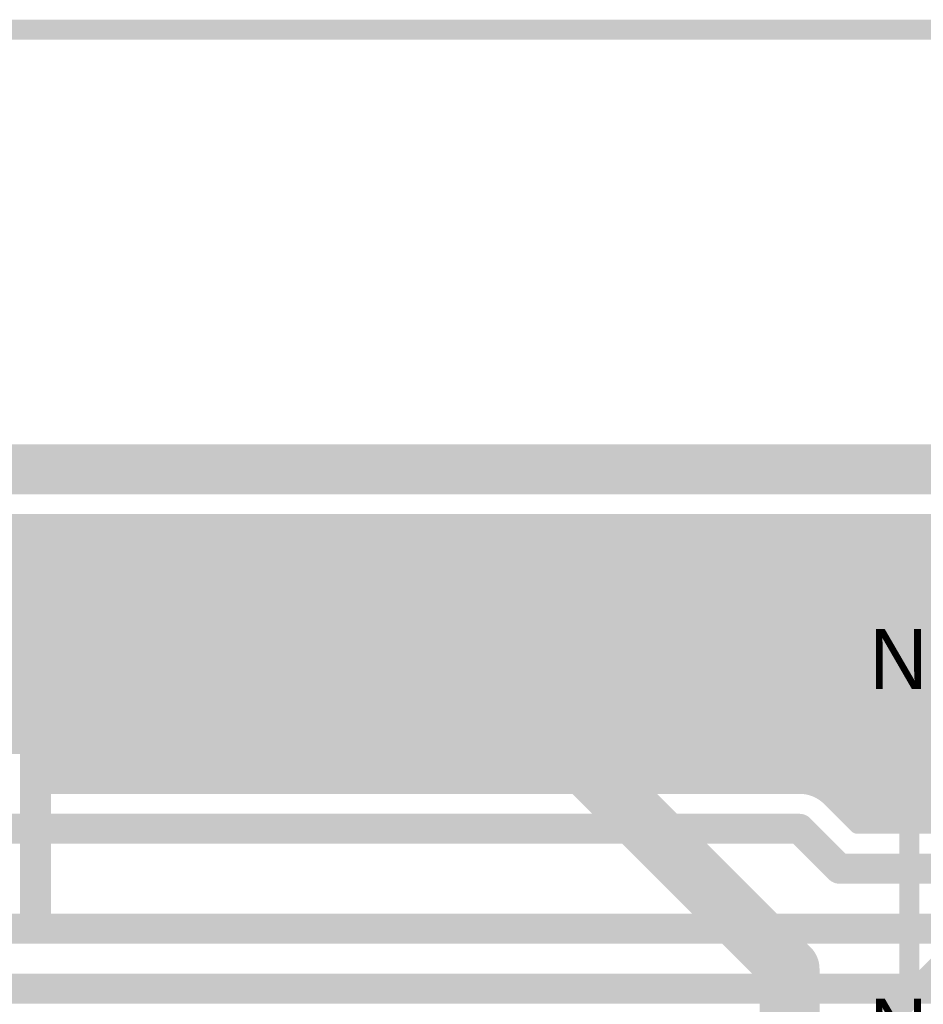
# Model space of a CAD drawing. Extents: x 7.17 to 14.1, y 4 to 11.75.
# Tile 64 of 214: x 8.64 to 9.1, y 8.59 to 9.08. Entities that reach past the tile are written whole.
import ezdxf

# ---------------------------------------------------------------- set-up
doc = ezdxf.new("R2010")
doc.units = 0
doc.layers.get('0').update_dxf_attribs({"linetype": 'CONTINUOUS'})
for name, color, linetype in [('BOTTOMLAYER', 5, 'CONTINUOUS'), ('KEEPOUTLAYER', 6, 'CONTINUOUS'), ('MECHANICAL1', 6, 'CONTINUOUS'), ('MECHANICAL2', 216, 'CONTINUOUS'), ('MECHANICAL3', 76, 'CONTINUOUS'), ('MULTILAYER', 9, 'CONTINUOUS'), ('TOPLAYER', 1, 'CONTINUOUS'), ('TOPOVERLAY', 2, 'CONTINUOUS'), ('TOPPASTE', 8, 'CONTINUOUS'), ('TOPSOLDER', 216, 'CONTINUOUS')]:
    doc.layers.add(name, color=color, linetype=linetype)

# ---------------------------------------------------------------- blocks, each defined once
blk = doc.blocks.new('SOT23_6')
at = {"layer": 'MECHANICAL1', "const_width": 0.01}
for points in [[(0.03, 0.076), (0.03, 0.094)], [(0.03, 0.094), (0.046, 0.094)], [(0.046, 0.076), (0.046, 0.094)], [(-0.02, 0.076), (0.096, 0.076)], [(-0.02, 0.008), (-0.02, 0.076)], [(0.096, 0.008), (0.096, 0.076)], [(-0.02, 0.008), (0.096, 0.008)], [(-0.01, -0.008), (-0.01, 0.008)], [(0.01, -0.008), (0.01, 0.008)], [(0.066, -0.008), (0.066, 0.008)], [(0.084, -0.008), (0.084, 0.008)], [(-0.01, -0.008), (0.01, -0.008)], [(0.066, -0.008), (0.084, -0.008)]]:
    blk.add_lwpolyline(points, dxfattribs=at)
at = {"layer": 'MECHANICAL1', "const_width": 0.005}
for points in [[(0.0275, 0.094, 1), (0.0325, 0.094, 1)], [(0.0275, 0.094, 1), (0.0325, 0.094, 1)], [(0.0435, 0.094, 1), (0.0485, 0.094, 1)], [(0.0435, 0.094, 1), (0.0485, 0.094, 1)], [(-0.0225, 0.076, 1), (-0.0175, 0.076, 1)], [(-0.0225, 0.076, 1), (-0.0175, 0.076, 1)], [(0.0275, 0.076, 1), (0.0325, 0.076, 1)], [(0.0435, 0.076, 1), (0.0485, 0.076, 1)], [(0.0935, 0.076, 1), (0.0985, 0.076, 1)], [(0.0935, 0.076, 1), (0.0985, 0.076, 1)], [(-0.0225, 0.008, 1), (-0.0175, 0.008, 1)], [(-0.0225, 0.008, 1), (-0.0175, 0.008, 1)], [(-0.0125, 0.008, 1), (-0.0075, 0.008, 1)], [(0.0075, 0.008, 1), (0.0125, 0.008, 1)], [(0.0635, 0.008, 1), (0.0685, 0.008, 1)], [(0.0815, 0.008, 1), (0.0865, 0.008, 1)], [(0.0935, 0.008, 1), (0.0985, 0.008, 1)], [(0.0935, 0.008, 1), (0.0985, 0.008, 1)], [(-0.0125, -0.008, 1), (-0.0075, -0.008, 1)], [(-0.0125, -0.008, 1), (-0.0075, -0.008, 1)], [(0.0075, -0.008, 1), (0.0125, -0.008, 1)], [(0.0075, -0.008, 1), (0.0125, -0.008, 1)], [(0.0635, -0.008, 1), (0.0685, -0.008, 1)], [(0.0635, -0.008, 1), (0.0685, -0.008, 1)], [(0.0815, -0.008, 1), (0.0865, -0.008, 1)], [(0.0815, -0.008, 1), (0.0865, -0.008, 1)]]:
    blk.add_lwpolyline(points, format="xyb", close=True, dxfattribs=at)
at = {"layer": 'TOPLAYER'}
for points in [[(0.02, 0.055), (0.056, 0.055), (0.02, 0.105), (0.056, 0.105)], [(-0.018, -0.018), (0.018, -0.018), (-0.018, 0.018), (0.018, 0.018)], [(0.057, -0.018), (0.093, -0.018), (0.057, 0.018), (0.093, 0.018)]]:
    blk.add_solid(points, dxfattribs=at)
at = {"layer": 'TOPOVERLAY', "const_width": 0.01}
for points in [[(0.005, 0.09), (0.005, 0.12)], [(0.005, 0.12), (0.023, 0.12)], [(0.023, 0.12), (0.07, 0.12)], [(0.07, 0.09), (0.07, 0.12)], [(-0.04, -0.035), (-0.04, 0.09)], [(-0.04, 0.09), (0.005, 0.09)], [(0.07, 0.09), (0.115, 0.09)], [(0.115, -0.035), (0.115, 0.09)], [(-0.04, -0.035), (0.115, -0.035)]]:
    blk.add_lwpolyline(points, dxfattribs=at)
at = {"layer": 'TOPOVERLAY', "const_width": 0.005}
for points in [[(0.0025, 0.12, 1), (0.0075, 0.12, 1)], [(0.0025, 0.12, 1), (0.0075, 0.12, 1)], [(0.0205, 0.12, 1), (0.0255, 0.12, 1)], [(0.0205, 0.12, 1), (0.0255, 0.12, 1)], [(0.0675, 0.12, 1), (0.0725, 0.12, 1)], [(0.0675, 0.12, 1), (0.0725, 0.12, 1)], [(-0.0425, 0.09, 1), (-0.0375, 0.09, 1)], [(-0.0425, 0.09, 1), (-0.0375, 0.09, 1)], [(0.0025, 0.09, 1), (0.0075, 0.09, 1)], [(0.0025, 0.09, 1), (0.0075, 0.09, 1)], [(0.0675, 0.09, 1), (0.0725, 0.09, 1)], [(0.0675, 0.09, 1), (0.0725, 0.09, 1)], [(0.1125, 0.09, 1), (0.1175, 0.09, 1)], [(0.1125, 0.09, 1), (0.1175, 0.09, 1)], [(-0.0425, -0.035, 1), (-0.0375, -0.035, 1)], [(-0.0425, -0.035, 1), (-0.0375, -0.035, 1)], [(0.1125, -0.035, 1), (0.1175, -0.035, 1)], [(0.1125, -0.035, 1), (0.1175, -0.035, 1)]]:
    blk.add_lwpolyline(points, format="xyb", close=True, dxfattribs=at)
at = {"layer": 'TOPPASTE'}
for points in [[(0.02, 0.055), (0.056, 0.055), (0.02, 0.105), (0.056, 0.105)], [(-0.018, -0.018), (0.018, -0.018), (-0.018, 0.018), (0.018, 0.018)], [(0.057, -0.018), (0.093, -0.018), (0.057, 0.018), (0.093, 0.018)]]:
    blk.add_solid(points, dxfattribs=at)
at = {"layer": 'TOPSOLDER'}
for points in [[(0.016, 0.051), (0.06, 0.051), (0.016, 0.109), (0.06, 0.109)], [(-0.022, -0.022), (0.022, -0.022), (-0.022, 0.022), (0.022, 0.022)], [(0.053, -0.022), (0.097, -0.022), (0.053, 0.022), (0.097, 0.022)]]:
    blk.add_solid(points, dxfattribs=at)
blk = doc.blocks.new('HDR_10_15')
at = {"layer": 'TOPOVERLAY', "const_width": 0.01}
for points in [[(0.05, 0.05), (-0.05, 0.05)], [(-0.05, -0.95), (-0.05, 0.05)], [(0.05, -0.95), (0.05, 0.05)]]:
    blk.add_lwpolyline(points, dxfattribs=at)
at = {"layer": 'TOPOVERLAY', "const_width": 0.005}
for points in [[(-0.0525, 0.05, 1), (-0.0475, 0.05, 1)], [(-0.0525, 0.05, 1), (-0.0475, 0.05, 1)], [(0.0475, 0.05, 1), (0.0525, 0.05, 1)], [(0.0475, 0.05, 1), (0.0525, 0.05, 1)]]:
    blk.add_lwpolyline(points, format="xyb", close=True, dxfattribs=at)

msp = doc.modelspace()

# ---------------------------------------------------------------- linework, layer by layer
at = {"layer": 'BOTTOMLAYER'}
for points, const_width in [([(7.414904, 8.8285), (11.083404, 8.8285)], 0.008), ([(8.52856, 8.712414), (8.644645, 8.8285)], 0.008), ([(8.532715, 8.709498), (8.651716, 8.8285)], 0.008), ([(8.536458, 8.706171), (8.658788, 8.8285)], 0.008), ([(8.538063, 8.8285), (8.647564, 8.719)], 0.008), ([(8.539799, 8.70244), (8.665859, 8.8285)], 0.008), ([(8.545135, 8.8285), (8.677135, 8.6965)], 0.008), ([(8.552206, 8.8285), (8.684206, 8.6965)], 0.008), ([(8.559277, 8.8285), (8.691277, 8.6965)], 0.008), ([(8.56343, 8.719), (8.67293, 8.8285)], 0.008), ([(8.566348, 8.8285), (8.698348, 8.6965)], 0.008), ([(8.570501, 8.719), (8.680001, 8.8285)], 0.008), ([(8.573419, 8.8285), (8.705419, 8.6965)], 0.008), ([(8.577572, 8.719), (8.687072, 8.8285)], 0.008), ([(8.58049, 8.8285), (8.71249, 8.6965)], 0.008), ([(8.584643, 8.719), (8.694143, 8.8285)], 0.008), ([(8.587561, 8.8285), (8.719561, 8.6965)], 0.008), ([(8.591714, 8.719), (8.701214, 8.8285)], 0.008), ([(8.594632, 8.8285), (8.726632, 8.6965)], 0.008), ([(8.598785, 8.719), (8.708285, 8.8285)], 0.008), ([(8.601703, 8.8285), (8.733703, 8.6965)], 0.008), ([(8.605856, 8.719), (8.715356, 8.8285)], 0.008), ([(8.608775, 8.8285), (8.740775, 8.6965)], 0.008), ([(8.612927, 8.719), (8.722427, 8.8285)], 0.008), ([(8.615846, 8.8285), (8.747846, 8.6965)], 0.008), ([(8.619998, 8.719), (8.729499, 8.8285)], 0.008), ([(8.622917, 8.8285), (8.754917, 8.6965)], 0.008), ([(8.62707, 8.719), (8.73657, 8.8285)], 0.008), ([(8.629988, 8.8285), (8.761988, 8.6965)], 0.008), ([(8.634141, 8.719), (8.743641, 8.8285)], 0.008), ([(8.637059, 8.8285), (8.769059, 8.6965)], 0.008), ([(8.641212, 8.719), (8.750712, 8.8285)], 0.008), ([(8.64413, 8.8285), (8.77613, 8.6965)], 0.008), ([(8.648283, 8.719), (8.757783, 8.8285)], 0.008), ([(8.649404, 8.705979), (8.771925, 8.8285)], 0.008), ([(8.649404, 8.698908), (8.778996, 8.8285)], 0.008), ([(8.649404, 8.71305), (8.764854, 8.8285)], 0.008), ([(8.651201, 8.8285), (8.783201, 8.6965)], 0.008), ([(8.654067, 8.6965), (8.786067, 8.8285)], 0.008), ([(8.658272, 8.8285), (8.790272, 8.6965)], 0.008), ([(8.661138, 8.6965), (8.793138, 8.8285)], 0.008), ([(8.665343, 8.8285), (8.797343, 8.6965)], 0.008), ([(8.668209, 8.6965), (8.800209, 8.8285)], 0.008), ([(8.672414, 8.8285), (8.804414, 8.6965)], 0.008), ([(8.675281, 8.6965), (8.807281, 8.8285)], 0.008), ([(8.679486, 8.8285), (8.811485, 8.6965)], 0.008), ([(8.682352, 8.6965), (8.814352, 8.8285)], 0.008), ([(8.686557, 8.8285), (8.818557, 8.6965)], 0.008), ([(8.689423, 8.6965), (8.821423, 8.8285)], 0.008), ([(8.693628, 8.8285), (8.825628, 8.6965)], 0.008), ([(8.696494, 8.6965), (8.828494, 8.8285)], 0.008), ([(8.700699, 8.8285), (8.832699, 8.6965)], 0.008), ([(8.703565, 8.6965), (8.835565, 8.8285)], 0.008), ([(8.70777, 8.8285), (8.83977, 8.6965)], 0.008), ([(8.710636, 8.6965), (8.842636, 8.8285)], 0.008), ([(8.714841, 8.8285), (8.846841, 8.6965)], 0.008), ([(8.717707, 8.6965), (8.849707, 8.8285)], 0.008), ([(8.721912, 8.8285), (8.853912, 8.6965)], 0.008), ([(8.724778, 8.6965), (8.856778, 8.8285)], 0.008), ([(8.728983, 8.8285), (8.860983, 8.6965)], 0.008), ([(8.731849, 8.6965), (8.863849, 8.8285)], 0.008), ([(8.736054, 8.8285), (8.868054, 8.6965)], 0.008), ([(8.738921, 8.6965), (8.870921, 8.8285)], 0.008), ([(8.743125, 8.8285), (8.875125, 8.6965)], 0.008), ([(8.745992, 8.6965), (8.877992, 8.8285)], 0.008), ([(8.750196, 8.8285), (8.882196, 8.6965)], 0.008), ([(8.753063, 8.6965), (8.885063, 8.8285)], 0.008), ([(8.757268, 8.8285), (8.889268, 8.6965)], 0.008), ([(8.760134, 8.6965), (8.892134, 8.8285)], 0.008), ([(8.764339, 8.8285), (8.896339, 8.6965)], 0.008), ([(8.767205, 8.6965), (8.899205, 8.8285)], 0.008), ([(8.77141, 8.8285), (8.90341, 8.6965)], 0.008), ([(8.774276, 8.6965), (8.906276, 8.8285)], 0.008), ([(8.778481, 8.8285), (8.910481, 8.6965)], 0.008), ([(8.781347, 8.6965), (8.913347, 8.8285)], 0.008), ([(8.785552, 8.8285), (8.917552, 8.6965)], 0.008), ([(8.788418, 8.6965), (8.920418, 8.8285)], 0.008), ([(8.792623, 8.8285), (8.924623, 8.6965)], 0.008), ([(8.795489, 8.6965), (8.927489, 8.8285)], 0.008), ([(8.799694, 8.8285), (8.931694, 8.6965)], 0.008), ([(8.80256, 8.6965), (8.93456, 8.8285)], 0.008), ([(8.806765, 8.8285), (8.938765, 8.6965)], 0.008), ([(8.809632, 8.6965), (8.941631, 8.8285)], 0.008), ([(8.813836, 8.8285), (8.945836, 8.6965)], 0.008), ([(8.816703, 8.6965), (8.948703, 8.8285)], 0.008), ([(8.820908, 8.8285), (8.952908, 8.6965)], 0.008), ([(8.823774, 8.6965), (8.955774, 8.8285)], 0.008), ([(8.827979, 8.8285), (8.959979, 8.6965)], 0.008), ([(8.830845, 8.6965), (8.962845, 8.8285)], 0.008), ([(8.83505, 8.8285), (8.96705, 8.6965)], 0.008), ([(8.837916, 8.6965), (8.969916, 8.8285)], 0.008), ([(8.842121, 8.8285), (8.974121, 8.6965)], 0.008), ([(8.844987, 8.6965), (8.976987, 8.8285)], 0.008), ([(8.849192, 8.8285), (8.981192, 8.6965)], 0.008), ([(8.852058, 8.6965), (8.984058, 8.8285)], 0.008), ([(8.856263, 8.8285), (8.988263, 8.6965)], 0.008), ([(8.859129, 8.6965), (8.991129, 8.8285)], 0.008), ([(8.863334, 8.8285), (8.995334, 8.6965)], 0.008), ([(8.8662, 8.6965), (8.9982, 8.8285)], 0.008), ([(8.870405, 8.8285), (9.002405, 8.6965)], 0.008), ([(8.873271, 8.6965), (9.005271, 8.8285)], 0.008), ([(8.877476, 8.8285), (9.009476, 8.6965)], 0.008), ([(8.880342, 8.6965), (9.012343, 8.8285)], 0.008), ([(8.884547, 8.8285), (9.016547, 8.6965)], 0.008), ([(8.887414, 8.6965), (9.019414, 8.8285)], 0.008), ([(8.891618, 8.8285), (9.023618, 8.6965)], 0.008), ([(8.894485, 8.6965), (9.026485, 8.8285)], 0.008), ([(8.89869, 8.8285), (9.03069, 8.6965)], 0.008), ([(8.901556, 8.6965), (9.033556, 8.8285)], 0.008), ([(8.905761, 8.8285), (9.037982, 8.696279)], 0.008), ([(8.908627, 8.6965), (9.040627, 8.8285)], 0.008), ([(8.912832, 8.8285), (9.064832, 8.6765)], 0.008), ([(8.915698, 8.6965), (9.047698, 8.8285)], 0.008), ([(8.919903, 8.8285), (9.071903, 8.6765)], 0.008), ([(8.922769, 8.6965), (9.054769, 8.8285)], 0.008), ([(8.926974, 8.8285), (9.078974, 8.6765)], 0.008), ([(8.92984, 8.6965), (9.06184, 8.8285)], 0.008), ([(8.934045, 8.8285), (9.086045, 8.6765)], 0.008), ([(8.936911, 8.6965), (9.068911, 8.8285)], 0.008), ([(8.941116, 8.8285), (9.093116, 8.6765)], 0.008), ([(8.943982, 8.6965), (9.075982, 8.8285)], 0.008), ([(8.948187, 8.8285), (9.100187, 8.6765)], 0.008), ([(8.951054, 8.6965), (9.083054, 8.8285)], 0.008), ([(8.955258, 8.8285), (9.107258, 8.6765)], 0.008), ([(8.958125, 8.6965), (9.090125, 8.8285)], 0.008), ([(8.962329, 8.8285), (9.11433, 8.6765)], 0.008), ([(8.965196, 8.6965), (9.097196, 8.8285)], 0.008), ([(8.969401, 8.8285), (9.121401, 8.6765)], 0.008), ([(8.972267, 8.6965), (9.104267, 8.8285)], 0.008), ([(8.976472, 8.8285), (9.128472, 8.6765)], 0.008), ([(8.979338, 8.6965), (9.111338, 8.8285)], 0.008), ([(8.983543, 8.8285), (9.135543, 8.6765)], 0.008), ([(8.986409, 8.6965), (9.118409, 8.8285)], 0.008), ([(8.990614, 8.8285), (9.142614, 8.6765)], 0.008), ([(8.99348, 8.6965), (9.12548, 8.8285)], 0.008), ([(8.997685, 8.8285), (9.149685, 8.6765)], 0.008), ([(9.000551, 8.6965), (9.132551, 8.8285)], 0.008), ([(9.004756, 8.8285), (9.156756, 8.6765)], 0.008), ([(9.007622, 8.6965), (9.139622, 8.8285)], 0.008), ([(9.011827, 8.8285), (9.163827, 8.6765)], 0.008), ([(9.014693, 8.6965), (9.146693, 8.8285)], 0.008), ([(9.018898, 8.8285), (9.170898, 8.6765)], 0.008), ([(9.021764, 8.6965), (9.153764, 8.8285)], 0.008), ([(9.025969, 8.8285), (9.177969, 8.6765)], 0.008), ([(9.028836, 8.6965), (9.160836, 8.8285)], 0.008), ([(9.033041, 8.8285), (9.18504, 8.6765)], 0.008), ([(9.035884, 8.696478), (9.167907, 8.8285)], 0.008), ([(9.040112, 8.8285), (9.192112, 8.6765)], 0.008), ([(9.041831, 8.695353), (9.174978, 8.8285)], 0.008), ([(9.046594, 8.693045), (9.182049, 8.8285)], 0.008), ([(9.047183, 8.8285), (9.199183, 8.6765)], 0.008), ([(9.050465, 8.689845), (9.18912, 8.8285)], 0.008), ([(9.054, 8.686309), (9.196191, 8.8285)], 0.008), ([(9.054254, 8.8285), (9.206254, 8.6765)], 0.008), ([(9.057536, 8.682774), (9.203262, 8.8285)], 0.008), ([(9.061071, 8.679238), (9.210333, 8.8285)], 0.008), ([(9.061325, 8.8285), (9.213325, 8.6765)], 0.008), ([(9.065404, 8.6765), (9.217404, 8.8285)], 0.008), ([(9.068396, 8.8285), (9.220396, 8.6765)], 0.008), ([(9.072475, 8.6765), (9.224476, 8.8285)], 0.008), ([(9.075467, 8.8285), (9.227467, 8.6765)], 0.008), ([(9.079547, 8.6765), (9.231547, 8.8285)], 0.008), ([(9.082538, 8.8285), (9.234538, 8.6765)], 0.008), ([(9.086618, 8.6765), (9.238618, 8.8285)], 0.008), ([(9.089609, 8.8285), (9.241609, 8.6765)], 0.008), ([(9.093689, 8.6765), (9.245689, 8.8285)], 0.008), ([(9.09668, 8.8285), (9.24868, 8.6765)], 0.008), ([(9.10076, 8.6765), (9.25276, 8.8285)], 0.008), ([(8.561404, 8.719), (8.649404, 8.719)], 0.008), ([(8.649404, 8.6965), (8.649404, 8.719)], 0.008), ([(8.649404, 8.717159), (8.670063, 8.6965)], 0.008), ([(8.649404, 8.710088), (8.662992, 8.6965)], 0.008), ([(8.649404, 8.703017), (8.655921, 8.6965)], 0.008), ([(8.649404, 8.6965), (9.034904, 8.6965)], 0.008), ([(9.050107, 8.690203), (9.06381, 8.6765)], 0.008), ([(8.605404, 8.675), (9.034904, 8.675)], 0.015), ([(9.034904, 8.675), (9.054904, 8.655)], 0.015), ([(9.06381, 8.6765), (9.359412, 8.6765)], 0.008), ([(9.054904, 8.655), (10.359447, 8.655)], 0.015), ([(8.355404, 8.625), (10.204904, 8.625)], 0.015), ([(8.285404, 8.595), (10.139447, 8.595)], 0.015)]:
    msp.add_lwpolyline(points, dxfattribs=dict(at, const_width=const_width))
for points, const_width in [([(8.64213, 8.8285, 1), (8.64613, 8.8285, 1)], 0.004), ([(8.642645, 8.8285, 1), (8.646645, 8.8285, 1)], 0.004), ([(8.649201, 8.8285, 1), (8.653201, 8.8285, 1)], 0.004), ([(8.649716, 8.8285, 1), (8.653716, 8.8285, 1)], 0.004), ([(8.656272, 8.8285, 1), (8.660272, 8.8285, 1)], 0.004), ([(8.656788, 8.8285, 1), (8.660787, 8.8285, 1)], 0.004), ([(8.663343, 8.8285, 1), (8.667343, 8.8285, 1)], 0.004), ([(8.663859, 8.8285, 1), (8.667859, 8.8285, 1)], 0.004), ([(8.670414, 8.8285, 1), (8.674414, 8.8285, 1)], 0.004), ([(8.67093, 8.8285, 1), (8.67493, 8.8285, 1)], 0.004), ([(8.677485, 8.8285, 1), (8.681486, 8.8285, 1)], 0.004), ([(8.678001, 8.8285, 1), (8.682001, 8.8285, 1)], 0.004), ([(8.684557, 8.8285, 1), (8.688557, 8.8285, 1)], 0.004), ([(8.685072, 8.8285, 1), (8.689072, 8.8285, 1)], 0.004), ([(8.691628, 8.8285, 1), (8.695628, 8.8285, 1)], 0.004), ([(8.692143, 8.8285, 1), (8.696143, 8.8285, 1)], 0.004), ([(8.698699, 8.8285, 1), (8.702699, 8.8285, 1)], 0.004), ([(8.699214, 8.8285, 1), (8.703214, 8.8285, 1)], 0.004), ([(8.70577, 8.8285, 1), (8.70977, 8.8285, 1)], 0.004), ([(8.706285, 8.8285, 1), (8.710285, 8.8285, 1)], 0.004), ([(8.712841, 8.8285, 1), (8.716841, 8.8285, 1)], 0.004), ([(8.713356, 8.8285, 1), (8.717356, 8.8285, 1)], 0.004), ([(8.719912, 8.8285, 1), (8.723912, 8.8285, 1)], 0.004), ([(8.720427, 8.8285, 1), (8.724427, 8.8285, 1)], 0.004), ([(8.726983, 8.8285, 1), (8.730983, 8.8285, 1)], 0.004), ([(8.727498, 8.8285, 1), (8.731499, 8.8285, 1)], 0.004), ([(8.734054, 8.8285, 1), (8.738054, 8.8285, 1)], 0.004), ([(8.73457, 8.8285, 1), (8.73857, 8.8285, 1)], 0.004), ([(8.741125, 8.8285, 1), (8.745125, 8.8285, 1)], 0.004), ([(8.741641, 8.8285, 1), (8.745641, 8.8285, 1)], 0.004), ([(8.748197, 8.8285, 1), (8.752197, 8.8285, 1)], 0.004), ([(8.748712, 8.8285, 1), (8.752712, 8.8285, 1)], 0.004), ([(8.755268, 8.8285, 1), (8.759268, 8.8285, 1)], 0.004), ([(8.755783, 8.8285, 1), (8.759783, 8.8285, 1)], 0.004), ([(8.762339, 8.8285, 1), (8.766339, 8.8285, 1)], 0.004), ([(8.762854, 8.8285, 1), (8.766854, 8.8285, 1)], 0.004), ([(8.76941, 8.8285, 1), (8.77341, 8.8285, 1)], 0.004), ([(8.769925, 8.8285, 1), (8.773925, 8.8285, 1)], 0.004), ([(8.776481, 8.8285, 1), (8.780481, 8.8285, 1)], 0.004), ([(8.776996, 8.8285, 1), (8.780996, 8.8285, 1)], 0.004), ([(8.783552, 8.8285, 1), (8.787552, 8.8285, 1)], 0.004), ([(8.784067, 8.8285, 1), (8.788067, 8.8285, 1)], 0.004), ([(8.790623, 8.8285, 1), (8.794623, 8.8285, 1)], 0.004), ([(8.791138, 8.8285, 1), (8.795138, 8.8285, 1)], 0.004), ([(8.797694, 8.8285, 1), (8.801694, 8.8285, 1)], 0.004), ([(8.79821, 8.8285, 1), (8.80221, 8.8285, 1)], 0.004), ([(8.804765, 8.8285, 1), (8.808765, 8.8285, 1)], 0.004), ([(8.805281, 8.8285, 1), (8.809281, 8.8285, 1)], 0.004), ([(8.811836, 8.8285, 1), (8.815836, 8.8285, 1)], 0.004), ([(8.812352, 8.8285, 1), (8.816352, 8.8285, 1)], 0.004), ([(8.818907, 8.8285, 1), (8.822907, 8.8285, 1)], 0.004), ([(8.819423, 8.8285, 1), (8.823423, 8.8285, 1)], 0.004), ([(8.825979, 8.8285, 1), (8.829979, 8.8285, 1)], 0.004), ([(8.826494, 8.8285, 1), (8.830494, 8.8285, 1)], 0.004), ([(8.83305, 8.8285, 1), (8.83705, 8.8285, 1)], 0.004), ([(8.833565, 8.8285, 1), (8.837565, 8.8285, 1)], 0.004), ([(8.840121, 8.8285, 1), (8.844121, 8.8285, 1)], 0.004), ([(8.840636, 8.8285, 1), (8.844636, 8.8285, 1)], 0.004), ([(8.847192, 8.8285, 1), (8.851192, 8.8285, 1)], 0.004), ([(8.847707, 8.8285, 1), (8.851707, 8.8285, 1)], 0.004), ([(8.854263, 8.8285, 1), (8.858263, 8.8285, 1)], 0.004), ([(8.854778, 8.8285, 1), (8.858778, 8.8285, 1)], 0.004), ([(8.861334, 8.8285, 1), (8.865334, 8.8285, 1)], 0.004), ([(8.861849, 8.8285, 1), (8.865849, 8.8285, 1)], 0.004), ([(8.868405, 8.8285, 1), (8.872405, 8.8285, 1)], 0.004), ([(8.86892, 8.8285, 1), (8.87292, 8.8285, 1)], 0.004), ([(8.875476, 8.8285, 1), (8.879476, 8.8285, 1)], 0.004), ([(8.875992, 8.8285, 1), (8.879992, 8.8285, 1)], 0.004), ([(8.882547, 8.8285, 1), (8.886547, 8.8285, 1)], 0.004), ([(8.883063, 8.8285, 1), (8.887063, 8.8285, 1)], 0.004), ([(8.889618, 8.8285, 1), (8.893619, 8.8285, 1)], 0.004), ([(8.890134, 8.8285, 1), (8.894134, 8.8285, 1)], 0.004), ([(8.89669, 8.8285, 1), (8.90069, 8.8285, 1)], 0.004), ([(8.897205, 8.8285, 1), (8.901205, 8.8285, 1)], 0.004), ([(8.903761, 8.8285, 1), (8.907761, 8.8285, 1)], 0.004), ([(8.904276, 8.8285, 1), (8.908276, 8.8285, 1)], 0.004), ([(8.910832, 8.8285, 1), (8.914832, 8.8285, 1)], 0.004), ([(8.911347, 8.8285, 1), (8.915347, 8.8285, 1)], 0.004), ([(8.917903, 8.8285, 1), (8.921903, 8.8285, 1)], 0.004), ([(8.918418, 8.8285, 1), (8.922418, 8.8285, 1)], 0.004), ([(8.924974, 8.8285, 1), (8.928974, 8.8285, 1)], 0.004), ([(8.925489, 8.8285, 1), (8.929489, 8.8285, 1)], 0.004), ([(8.932045, 8.8285, 1), (8.936045, 8.8285, 1)], 0.004), ([(8.93256, 8.8285, 1), (8.93656, 8.8285, 1)], 0.004), ([(8.939116, 8.8285, 1), (8.943116, 8.8285, 1)], 0.004), ([(8.939632, 8.8285, 1), (8.943632, 8.8285, 1)], 0.004), ([(8.946187, 8.8285, 1), (8.950187, 8.8285, 1)], 0.004), ([(8.946703, 8.8285, 1), (8.950703, 8.8285, 1)], 0.004), ([(8.953258, 8.8285, 1), (8.957258, 8.8285, 1)], 0.004), ([(8.953774, 8.8285, 1), (8.957774, 8.8285, 1)], 0.004), ([(8.96033, 8.8285, 1), (8.964329, 8.8285, 1)], 0.004), ([(8.960845, 8.8285, 1), (8.964845, 8.8285, 1)], 0.004), ([(8.967401, 8.8285, 1), (8.971401, 8.8285, 1)], 0.004), ([(8.967916, 8.8285, 1), (8.971916, 8.8285, 1)], 0.004), ([(8.974472, 8.8285, 1), (8.978472, 8.8285, 1)], 0.004), ([(8.974987, 8.8285, 1), (8.978987, 8.8285, 1)], 0.004), ([(8.981543, 8.8285, 1), (8.985543, 8.8285, 1)], 0.004), ([(8.982058, 8.8285, 1), (8.986058, 8.8285, 1)], 0.004), ([(8.988614, 8.8285, 1), (8.992614, 8.8285, 1)], 0.004), ([(8.989129, 8.8285, 1), (8.993129, 8.8285, 1)], 0.004), ([(8.995685, 8.8285, 1), (8.999685, 8.8285, 1)], 0.004), ([(8.9962, 8.8285, 1), (9.0002, 8.8285, 1)], 0.004), ([(9.002756, 8.8285, 1), (9.006756, 8.8285, 1)], 0.004), ([(9.003271, 8.8285, 1), (9.007271, 8.8285, 1)], 0.004), ([(9.009827, 8.8285, 1), (9.013827, 8.8285, 1)], 0.004), ([(9.010343, 8.8285, 1), (9.014342, 8.8285, 1)], 0.004), ([(9.016898, 8.8285, 1), (9.020898, 8.8285, 1)], 0.004), ([(9.017414, 8.8285, 1), (9.021414, 8.8285, 1)], 0.004), ([(9.023969, 8.8285, 1), (9.027969, 8.8285, 1)], 0.004), ([(9.024485, 8.8285, 1), (9.028485, 8.8285, 1)], 0.004), ([(9.03104, 8.8285, 1), (9.03504, 8.8285, 1)], 0.004), ([(9.031556, 8.8285, 1), (9.035556, 8.8285, 1)], 0.004), ([(9.038112, 8.8285, 1), (9.042112, 8.8285, 1)], 0.004), ([(9.038627, 8.8285, 1), (9.042627, 8.8285, 1)], 0.004), ([(9.045183, 8.8285, 1), (9.049183, 8.8285, 1)], 0.004), ([(9.045698, 8.8285, 1), (9.049698, 8.8285, 1)], 0.004), ([(9.052254, 8.8285, 1), (9.056254, 8.8285, 1)], 0.004), ([(9.052769, 8.8285, 1), (9.056769, 8.8285, 1)], 0.004), ([(9.059325, 8.8285, 1), (9.063325, 8.8285, 1)], 0.004), ([(9.05984, 8.8285, 1), (9.06384, 8.8285, 1)], 0.004), ([(9.066396, 8.8285, 1), (9.070396, 8.8285, 1)], 0.004), ([(9.066911, 8.8285, 1), (9.070911, 8.8285, 1)], 0.004), ([(9.073467, 8.8285, 1), (9.077467, 8.8285, 1)], 0.004), ([(9.073982, 8.8285, 1), (9.077982, 8.8285, 1)], 0.004), ([(9.080538, 8.8285, 1), (9.084538, 8.8285, 1)], 0.004), ([(9.081053, 8.8285, 1), (9.085054, 8.8285, 1)], 0.004), ([(9.087609, 8.8285, 1), (9.091609, 8.8285, 1)], 0.004), ([(9.088125, 8.8285, 1), (9.092125, 8.8285, 1)], 0.004), ([(9.09468, 8.8285, 1), (9.09868, 8.8285, 1)], 0.004), ([(9.095196, 8.8285, 1), (9.099196, 8.8285, 1)], 0.004), ([(8.639212, 8.719, 1), (8.643212, 8.719, 1)], 0.004), ([(8.645563, 8.719, 1), (8.649563, 8.719, 1)], 0.004), ([(8.646283, 8.719, 1), (8.650283, 8.719, 1)], 0.004), ([(8.647404, 8.719, 1), (8.651404, 8.719, 1)], 0.004), ([(8.647404, 8.719, 1), (8.651404, 8.719, 1)], 0.004), ([(8.647404, 8.717159, 1), (8.651404, 8.717159, 1)], 0.004), ([(8.647404, 8.71305, 1), (8.651404, 8.71305, 1)], 0.004), ([(8.647404, 8.710088, 1), (8.651404, 8.710088, 1)], 0.004), ([(8.647404, 8.705979, 1), (8.651404, 8.705979, 1)], 0.004), ([(8.647404, 8.703017, 1), (8.651404, 8.703017, 1)], 0.004), ([(8.647404, 8.698908, 1), (8.651404, 8.698908, 1)], 0.004), ([(8.647404, 8.6965, 1), (8.651404, 8.6965, 1)], 0.004), ([(8.647404, 8.6965, 1), (8.651404, 8.6965, 1)], 0.004), ([(8.652067, 8.6965, 1), (8.656067, 8.6965, 1)], 0.004), ([(8.653921, 8.6965, 1), (8.657921, 8.6965, 1)], 0.004), ([(8.659138, 8.6965, 1), (8.663138, 8.6965, 1)], 0.004), ([(8.660992, 8.6965, 1), (8.664992, 8.6965, 1)], 0.004), ([(8.66621, 8.6965, 1), (8.67021, 8.6965, 1)], 0.004), ([(8.668064, 8.6965, 1), (8.672064, 8.6965, 1)], 0.004), ([(8.673281, 8.6965, 1), (8.677281, 8.6965, 1)], 0.004), ([(8.675135, 8.6965, 1), (8.679135, 8.6965, 1)], 0.004), ([(8.680352, 8.6965, 1), (8.684352, 8.6965, 1)], 0.004), ([(8.682206, 8.6965, 1), (8.686206, 8.6965, 1)], 0.004), ([(8.687423, 8.6965, 1), (8.691423, 8.6965, 1)], 0.004), ([(8.689277, 8.6965, 1), (8.693277, 8.6965, 1)], 0.004), ([(8.694494, 8.6965, 1), (8.698494, 8.6965, 1)], 0.004), ([(8.696348, 8.6965, 1), (8.700348, 8.6965, 1)], 0.004), ([(8.701565, 8.6965, 1), (8.705565, 8.6965, 1)], 0.004), ([(8.703419, 8.6965, 1), (8.707419, 8.6965, 1)], 0.004), ([(8.708636, 8.6965, 1), (8.712636, 8.6965, 1)], 0.004), ([(8.71049, 8.6965, 1), (8.71449, 8.6965, 1)], 0.004), ([(8.715707, 8.6965, 1), (8.719707, 8.6965, 1)], 0.004), ([(8.717561, 8.6965, 1), (8.721561, 8.6965, 1)], 0.004), ([(8.722778, 8.6965, 1), (8.726778, 8.6965, 1)], 0.004), ([(8.724632, 8.6965, 1), (8.728632, 8.6965, 1)], 0.004), ([(8.729849, 8.6965, 1), (8.733849, 8.6965, 1)], 0.004), ([(8.731703, 8.6965, 1), (8.735703, 8.6965, 1)], 0.004), ([(8.736921, 8.6965, 1), (8.74092, 8.6965, 1)], 0.004), ([(8.738774, 8.6965, 1), (8.742774, 8.6965, 1)], 0.004), ([(8.743992, 8.6965, 1), (8.747992, 8.6965, 1)], 0.004), ([(8.745846, 8.6965, 1), (8.749846, 8.6965, 1)], 0.004), ([(8.751063, 8.6965, 1), (8.755063, 8.6965, 1)], 0.004), ([(8.752917, 8.6965, 1), (8.756917, 8.6965, 1)], 0.004), ([(8.758134, 8.6965, 1), (8.762134, 8.6965, 1)], 0.004), ([(8.759988, 8.6965, 1), (8.763988, 8.6965, 1)], 0.004), ([(8.765205, 8.6965, 1), (8.769205, 8.6965, 1)], 0.004), ([(8.767059, 8.6965, 1), (8.771059, 8.6965, 1)], 0.004), ([(8.772276, 8.6965, 1), (8.776276, 8.6965, 1)], 0.004), ([(8.77413, 8.6965, 1), (8.77813, 8.6965, 1)], 0.004), ([(8.779347, 8.6965, 1), (8.783347, 8.6965, 1)], 0.004), ([(8.781201, 8.6965, 1), (8.785201, 8.6965, 1)], 0.004), ([(8.786418, 8.6965, 1), (8.790418, 8.6965, 1)], 0.004), ([(8.788272, 8.6965, 1), (8.792272, 8.6965, 1)], 0.004), ([(8.793489, 8.6965, 1), (8.797489, 8.6965, 1)], 0.004), ([(8.795343, 8.6965, 1), (8.799343, 8.6965, 1)], 0.004), ([(8.80056, 8.6965, 1), (8.80456, 8.6965, 1)], 0.004), ([(8.802414, 8.6965, 1), (8.806414, 8.6965, 1)], 0.004), ([(8.807631, 8.6965, 1), (8.811632, 8.6965, 1)], 0.004), ([(8.809485, 8.6965, 1), (8.813486, 8.6965, 1)], 0.004), ([(8.814703, 8.6965, 1), (8.818703, 8.6965, 1)], 0.004), ([(8.816557, 8.6965, 1), (8.820557, 8.6965, 1)], 0.004), ([(8.821774, 8.6965, 1), (8.825774, 8.6965, 1)], 0.004), ([(8.823628, 8.6965, 1), (8.827628, 8.6965, 1)], 0.004), ([(8.828845, 8.6965, 1), (8.832845, 8.6965, 1)], 0.004), ([(8.830699, 8.6965, 1), (8.834699, 8.6965, 1)], 0.004), ([(8.835916, 8.6965, 1), (8.839916, 8.6965, 1)], 0.004), ([(8.83777, 8.6965, 1), (8.84177, 8.6965, 1)], 0.004), ([(8.842987, 8.6965, 1), (8.846987, 8.6965, 1)], 0.004), ([(8.844841, 8.6965, 1), (8.848841, 8.6965, 1)], 0.004), ([(8.850058, 8.6965, 1), (8.854058, 8.6965, 1)], 0.004), ([(8.851912, 8.6965, 1), (8.855912, 8.6965, 1)], 0.004), ([(8.857129, 8.6965, 1), (8.861129, 8.6965, 1)], 0.004), ([(8.858983, 8.6965, 1), (8.862983, 8.6965, 1)], 0.004), ([(8.8642, 8.6965, 1), (8.8682, 8.6965, 1)], 0.004), ([(8.866054, 8.6965, 1), (8.870054, 8.6965, 1)], 0.004), ([(8.871271, 8.6965, 1), (8.875271, 8.6965, 1)], 0.004), ([(8.873125, 8.6965, 1), (8.877125, 8.6965, 1)], 0.004), ([(8.878343, 8.6965, 1), (8.882343, 8.6965, 1)], 0.004), ([(8.880197, 8.6965, 1), (8.884196, 8.6965, 1)], 0.004), ([(8.885414, 8.6965, 1), (8.889414, 8.6965, 1)], 0.004), ([(8.887268, 8.6965, 1), (8.891268, 8.6965, 1)], 0.004), ([(8.892485, 8.6965, 1), (8.896485, 8.6965, 1)], 0.004), ([(8.894339, 8.6965, 1), (8.898339, 8.6965, 1)], 0.004), ([(8.899556, 8.6965, 1), (8.903556, 8.6965, 1)], 0.004), ([(8.90141, 8.6965, 1), (8.90541, 8.6965, 1)], 0.004), ([(8.906627, 8.6965, 1), (8.910627, 8.6965, 1)], 0.004), ([(8.908481, 8.6965, 1), (8.912481, 8.6965, 1)], 0.004), ([(8.913698, 8.6965, 1), (8.917698, 8.6965, 1)], 0.004), ([(8.915552, 8.6965, 1), (8.919552, 8.6965, 1)], 0.004), ([(8.920769, 8.6965, 1), (8.924769, 8.6965, 1)], 0.004), ([(8.922623, 8.6965, 1), (8.926623, 8.6965, 1)], 0.004), ([(8.92784, 8.6965, 1), (8.93184, 8.6965, 1)], 0.004), ([(8.929694, 8.6965, 1), (8.933694, 8.6965, 1)], 0.004), ([(8.934911, 8.6965, 1), (8.938911, 8.6965, 1)], 0.004), ([(8.936765, 8.6965, 1), (8.940765, 8.6965, 1)], 0.004), ([(8.941982, 8.6965, 1), (8.945982, 8.6965, 1)], 0.004), ([(8.943836, 8.6965, 1), (8.947836, 8.6965, 1)], 0.004), ([(8.949053, 8.6965, 1), (8.953053, 8.6965, 1)], 0.004), ([(8.950907, 8.6965, 1), (8.954907, 8.6965, 1)], 0.004), ([(8.956125, 8.6965, 1), (8.960125, 8.6965, 1)], 0.004), ([(8.957979, 8.6965, 1), (8.961979, 8.6965, 1)], 0.004), ([(8.963196, 8.6965, 1), (8.967196, 8.6965, 1)], 0.004), ([(8.96505, 8.6965, 1), (8.96905, 8.6965, 1)], 0.004), ([(8.970267, 8.6965, 1), (8.974267, 8.6965, 1)], 0.004), ([(8.972121, 8.6965, 1), (8.976121, 8.6965, 1)], 0.004), ([(8.977338, 8.6965, 1), (8.981338, 8.6965, 1)], 0.004), ([(8.979192, 8.6965, 1), (8.983192, 8.6965, 1)], 0.004), ([(8.984409, 8.6965, 1), (8.988409, 8.6965, 1)], 0.004), ([(8.986263, 8.6965, 1), (8.990263, 8.6965, 1)], 0.004), ([(8.99148, 8.6965, 1), (8.99548, 8.6965, 1)], 0.004), ([(8.993334, 8.6965, 1), (8.997334, 8.6965, 1)], 0.004), ([(8.998551, 8.6965, 1), (9.002551, 8.6965, 1)], 0.004), ([(9.000405, 8.6965, 1), (9.004405, 8.6965, 1)], 0.004), ([(9.005622, 8.6965, 1), (9.009622, 8.6965, 1)], 0.004), ([(9.007476, 8.6965, 1), (9.011476, 8.6965, 1)], 0.004), ([(9.012693, 8.6965, 1), (9.016693, 8.6965, 1)], 0.004), ([(9.014547, 8.6965, 1), (9.018547, 8.6965, 1)], 0.004), ([(9.019765, 8.6965, 1), (9.023765, 8.6965, 1)], 0.004), ([(9.021619, 8.6965, 1), (9.025619, 8.6965, 1)], 0.004), ([(9.026836, 8.6965, 1), (9.030836, 8.6965, 1)], 0.004), ([(9.02869, 8.6965, 1), (9.03269, 8.6965, 1)], 0.004), ([(9.032904, 8.6965, 1), (9.036904, 8.6965, 1)], 0.004), ([(9.032904, 8.6965, 1), (9.036904, 8.6965, 1)], 0.004), ([(9.032904, 8.6965, 1), (9.036904, 8.6965, 1)], 0.004), ([(9.033884, 8.696478, 1), (9.037884, 8.696478, 1)], 0.004), ([(9.035982, 8.696279, 1), (9.039982, 8.696279, 1)], 0.004), ([(9.039831, 8.695353, 1), (9.043831, 8.695353, 1)], 0.004), ([(9.044593, 8.693045, 1), (9.048594, 8.693045, 1)], 0.004), ([(9.048107, 8.690203, 1), (9.052107, 8.690203, 1)], 0.004), ([(9.048107, 8.690203, 1), (9.052107, 8.690203, 1)], 0.004), ([(9.048107, 8.690203, 1), (9.052107, 8.690203, 1)], 0.004), ([(9.048465, 8.689845, 1), (9.052465, 8.689845, 1)], 0.004), ([(9.052, 8.686309, 1), (9.056, 8.686309, 1)], 0.004), ([(9.055536, 8.682774, 1), (9.059536, 8.682774, 1)], 0.004), ([(9.031154, 8.675, 1), (9.038654, 8.675, 1)], 0.0075), ([(9.031154, 8.675, 1), (9.038654, 8.675, 1)], 0.0075), ([(9.059071, 8.679238, 1), (9.063071, 8.679238, 1)], 0.004), ([(9.06181, 8.6765, 1), (9.06581, 8.6765, 1)], 0.004), ([(9.06181, 8.6765, 1), (9.06581, 8.6765, 1)], 0.004), ([(9.062832, 8.6765, 1), (9.066832, 8.6765, 1)], 0.004), ([(9.063404, 8.6765, 1), (9.067404, 8.6765, 1)], 0.004), ([(9.069903, 8.6765, 1), (9.073903, 8.6765, 1)], 0.004), ([(9.070476, 8.6765, 1), (9.074476, 8.6765, 1)], 0.004), ([(9.076974, 8.6765, 1), (9.080974, 8.6765, 1)], 0.004), ([(9.077547, 8.6765, 1), (9.081547, 8.6765, 1)], 0.004), ([(9.084045, 8.6765, 1), (9.088045, 8.6765, 1)], 0.004), ([(9.084618, 8.6765, 1), (9.088618, 8.6765, 1)], 0.004), ([(9.091116, 8.6765, 1), (9.095116, 8.6765, 1)], 0.004), ([(9.091689, 8.6765, 1), (9.095689, 8.6765, 1)], 0.004), ([(9.098187, 8.6765, 1), (9.102187, 8.6765, 1)], 0.004), ([(9.09876, 8.6765, 1), (9.10276, 8.6765, 1)], 0.004), ([(9.051154, 8.655, 1), (9.058654, 8.655, 1)], 0.0075), ([(9.051154, 8.655, 1), (9.058654, 8.655, 1)], 0.0075)]:
    msp.add_lwpolyline(points, format="xyb", close=True, dxfattribs=dict(at, const_width=const_width))
at = {"layer": 'BOTTOMLAYER', "const_width": 0.008}
msp.add_lwpolyline([(9.034904, 8.6965, -0.198912), (9.050107, 8.690203)], format="xyb", dxfattribs=at)
msp.add_lwpolyline([(9.034904, 8.6965, -0.198912), (9.050107, 8.690203)], format="xyb", dxfattribs=at)
at = {"layer": 'KEEPOUTLAYER', "const_width": 0.025}
msp.add_lwpolyline([(7.179904, 8.855), (11.109904, 8.855)], dxfattribs=at)
at = {"layer": 'MECHANICAL1', "const_width": 0.01}
for points in [[(7.659904, 8.7175), (8.649904, 8.7175)], [(8.649904, 8.6275), (8.649904, 8.7175)], [(7.659904, 8.6275), (8.649904, 8.6275)]]:
    msp.add_lwpolyline(points, dxfattribs=at)
at = {"layer": 'MECHANICAL1', "const_width": 0.005}
for points in [[(8.647404, 8.7175, 1), (8.652404, 8.7175, 1)], [(8.647404, 8.7175, 1), (8.652404, 8.7175, 1)], [(8.647404, 8.6275, 1), (8.652404, 8.6275, 1)], [(8.647404, 8.6275, 1), (8.652404, 8.6275, 1)]]:
    msp.add_lwpolyline(points, format="xyb", close=True, dxfattribs=at)
at = {"layer": 'MECHANICAL2', "const_width": 0.01}
msp.add_lwpolyline([(7.179904, 9.075), (9.190069, 9.075)], dxfattribs=at)
at = {"layer": 'MECHANICAL3', "const_width": 0.01}
msp.add_lwpolyline([(7.179904, 8.855), (11.109904, 8.855)], dxfattribs=at)
at = {"layer": 'MULTILAYER', "const_width": 0.01}
msp.add_lwpolyline([(7.179904, 8.855), (11.109904, 8.855)], dxfattribs=at)
at = {"layer": 'TOPLAYER'}
for points, const_width in [([(7.975904, 8.7455), (8.889404, 8.7455)], 0.03), ([(8.889404, 8.7455), (9.029904, 8.605)], 0.03), ([(9.079904, 8.580795), (9.129904, 8.630795)], 0.012), ([(9.029904, 8.3655), (9.029904, 8.605)], 0.03)]:
    msp.add_lwpolyline(points, dxfattribs=dict(at, const_width=const_width))
at = {"layer": 'TOPLAYER', "const_width": 0.015}
for points in [[(8.881904, 8.7455, 1), (8.896904, 8.7455, 1)], [(8.881904, 8.7455, 1), (8.896904, 8.7455, 1)], [(9.022404, 8.605, 1), (9.037404, 8.605, 1)], [(9.022404, 8.605, 1), (9.037404, 8.605, 1)]]:
    msp.add_lwpolyline(points, format="xyb", close=True, dxfattribs=at)

# ---------------------------------------------------------------- block references
for name, p, rotation in [('SOT23_6', (9.129904, 8.630795), 360), ('HDR_10_15', (8.605404, 8.675), 270)]:
    msp.add_blockref(name, p, dxfattribs=dict(rotation=rotation))

# ---------------------------------------------------------------- texts
at = {"layer": 'MECHANICAL1'}
for p in [(9.069904, 8.745), (9.069904, 8.56)]:
    msp.add_text('NUD3112', height=0.03, dxfattribs=at).set_placement(p)

doc.saveas('drawing.dxf')
